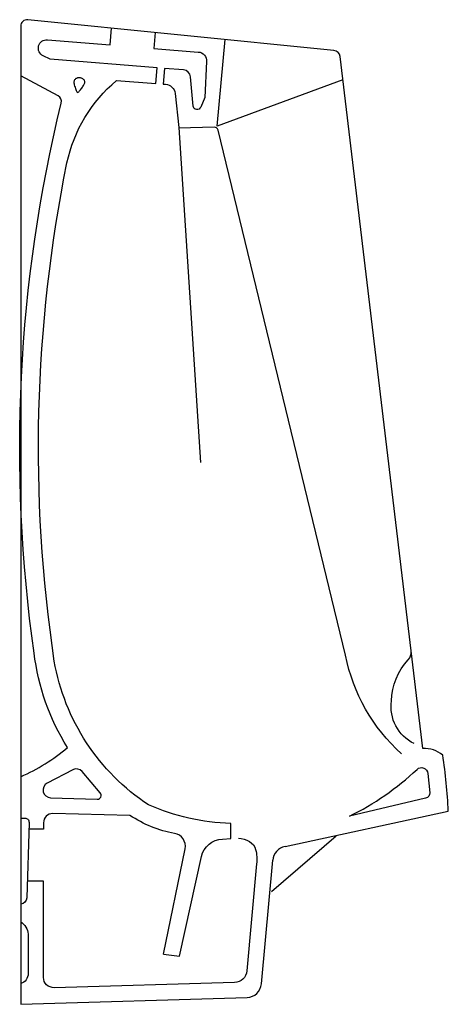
# Model space of a CAD drawing. Header units: millimetres. Extents: x -0.001 to 0.33, y 0.503 to 1.262.
import ezdxf

# ---------------------------------------------------------------- set-up
doc = ezdxf.new("R2010")
doc.units = ezdxf.units.MM
doc.layers.add('BLOCKS', color=3, linetype='Continuous')

msp = doc.modelspace()

# ---------------------------------------------------------------- linework, layer by layer
at = {"layer": 'BLOCKS'}
for p, q in [((0.24176, 1.23832), (0.0055, 1.26206)), ((0, 1.25708), (0, 0.50261)), ((0.31026, 0.7), (0.2464, 1.23377)), ((0.20402, 0.62434), (0.33, 0.65157)), ((0.2434, 0.63238), (0.1934, 0.58936)), ((0.18579, 0.51833), (0.19447, 0.61367)), ((0, 0.50261), (0.17468, 0.50788))]:
    msp.add_line(p, q, dxfattribs=at)
for points in [[(0.11015, 0.54124), (0.12253, 0.53974), (0.13954, 0.61656, -0.339117), (0.15565, 0.6301), (0.1621, 0.63039), (0.1621, 0.64204, -0.095818), (0.09866, 0.65644, -0.20725), (0.02589, 0.76739, -0.087233), (0.03568, 1.15163, -0.16769), (0.07382, 1.21506), (0.10416, 1.21285), (0.10532, 1.22498), (0.02269, 1.23165), (0.01726, 1.23425, -0.832203), (0.02059, 1.24659), (0.06891, 1.24268), (0.06995, 1.25558)], [(0.10379, 1.25218), (0.1028, 1.23993), (0.13701, 1.23716, -0.404602), (0.14343, 1.22984), (0.1421, 1.20201), (0.13888, 1.19455, -0.775644), (0.13314, 1.19545), (0.13099, 1.21794, 0.363598), (0.1255, 1.22335), (0.11089, 1.22453), (0.10992, 1.21244), (0.11174, 1.21231, -0.361984), (0.11911, 1.2052), (0.12199, 1.17891), (0.13879, 0.92048)], [(0, 0.67816, 0.072449), (0.03597, 0.70064, -0.107764), (0.01032, 0.77357, -0.095563), (0.03129, 1.19778, 0.343277), (0.0288, 1.20339), (0, 1.21881)], [(0.29388, 0.69584, -0.160598), (0.25061, 0.77184), (0.15233, 1.17688, 0.362305), (0.14923, 1.17916), (0.12202, 1.17847)], [(0.30362, 0.70373, -0.32797), (0.28616, 0.7367, -0.190595), (0.29911, 0.76832, 0.225204), (0.30128, 0.77482)], [(0, 0.64627), (0.0032, 0.64627, -0.423277), (0.0064, 0.64297), (0.0046, 0.58471, -0.382275), (0, 0.57988)], [(0.11015, 0.54124), (0.12682, 0.62257, 0.422529), (0.11875, 0.63443, -0.105181), (0.08428, 0.64833), (0.02472, 0.64969, 0.420889), (0.01756, 0.64269), (0.01756, 0.63761), (0.00623, 0.63761)], [(0.16795, 0.63065, -0.121832), (0.17656, 0.62818, -0.204121), (0.18128, 0.62191, -0.087326), (0.18204, 0.61084), (0.17457, 0.52843, -0.379893), (0.16489, 0.51934), (0.02578, 0.51542, -0.422493), (0.01756, 0.52341), (0.01756, 0.59761), (0.005, 0.59761)], [(0, 0.56621, -0.225841), (0.00571, 0.55674), (0.00571, 0.52627, -0.331447), (0, 0.5186)]]:
    msp.add_lwpolyline(points, format="xyb", dxfattribs=at)
msp.add_lwpolyline([(0.24861, 1.21561), (0.15151, 1.17999), (0.15773, 1.24676)], dxfattribs=at)
msp.add_lwpolyline([(0.04842, 1.21126), (0.04877, 1.21183), (0.04905, 1.21236), (0.04927, 1.21286), (0.04941, 1.21332), (0.04949, 1.21375), (0.04949, 1.21415), (0.04943, 1.21453), (0.0493, 1.21489), (0.04911, 1.21524), (0.04885, 1.21557), (0.04854, 1.21588), (0.04819, 1.21617), (0.04781, 1.21643), (0.0474, 1.21666), (0.04697, 1.21685), (0.04653, 1.21701), (0.04609, 1.21713), (0.04564, 1.21721), (0.0452, 1.21725), (0.04476, 1.21724), (0.04432, 1.2172), (0.04389, 1.21712), (0.04346, 1.21699), (0.04305, 1.21682), (0.04263, 1.21661), (0.04224, 1.21635), (0.04189, 1.21604), (0.04158, 1.21566), (0.04132, 1.21521), (0.04114, 1.21469), (0.04104, 1.21408), (0.04104, 1.21339), (0.04114, 1.2126), (0.04133, 1.21174), (0.04159, 1.21085), (0.04188, 1.20996), (0.04221, 1.20908), (0.04254, 1.20826), (0.04285, 1.20753), (0.04312, 1.2069), (0.04334, 1.20642), (0.04352, 1.20607), (0.04367, 1.20586), (0.04382, 1.20577), (0.04397, 1.2058), (0.04416, 1.20594), (0.0444, 1.20619), (0.0447, 1.20654), (0.04507, 1.20699), (0.04551, 1.20751), (0.046, 1.20808), (0.04651, 1.20871), (0.04702, 1.20935), (0.04753, 1.21), (0.048, 1.21065)], close=True, dxfattribs=at)
for points in [[(0.0614, 0.66574), (0.04744, 0.68211, 0.349706), (0.0401, 0.68353), (0.02042, 0.67327, 0.771567), (0.02301, 0.66195), (0.05902, 0.6608, 0.651205)], [(0.31563, 0.66579, -0.381916), (0.31247, 0.6615), (0.25361, 0.64767, 0.07458), (0.30583, 0.68382, -0.623867), (0.31423, 0.68064)]]:
    msp.add_lwpolyline(points, format="xyb", close=True, dxfattribs=at)
for centre, radius, start, end in [((0.005, 1.25708), 0.005, 84.26154, 180.00001), ((0.24124, 1.23314), 0.0052, 6.91225, 84.25981), ((0.3111, 0.67691), 0.0231, 50.70607, 92.09211), ((-0.0708, 0.6338), 0.4012, 2.53961, 8.74506), ((0.20642, 0.61259), 0.012, 101.53063, 174.79294), ((0.17433, 0.51937), 0.0115, 271.72607, 354.79318)]:
    msp.add_arc(centre, radius, start, end, dxfattribs=at)

doc.saveas('drawing.dxf')
